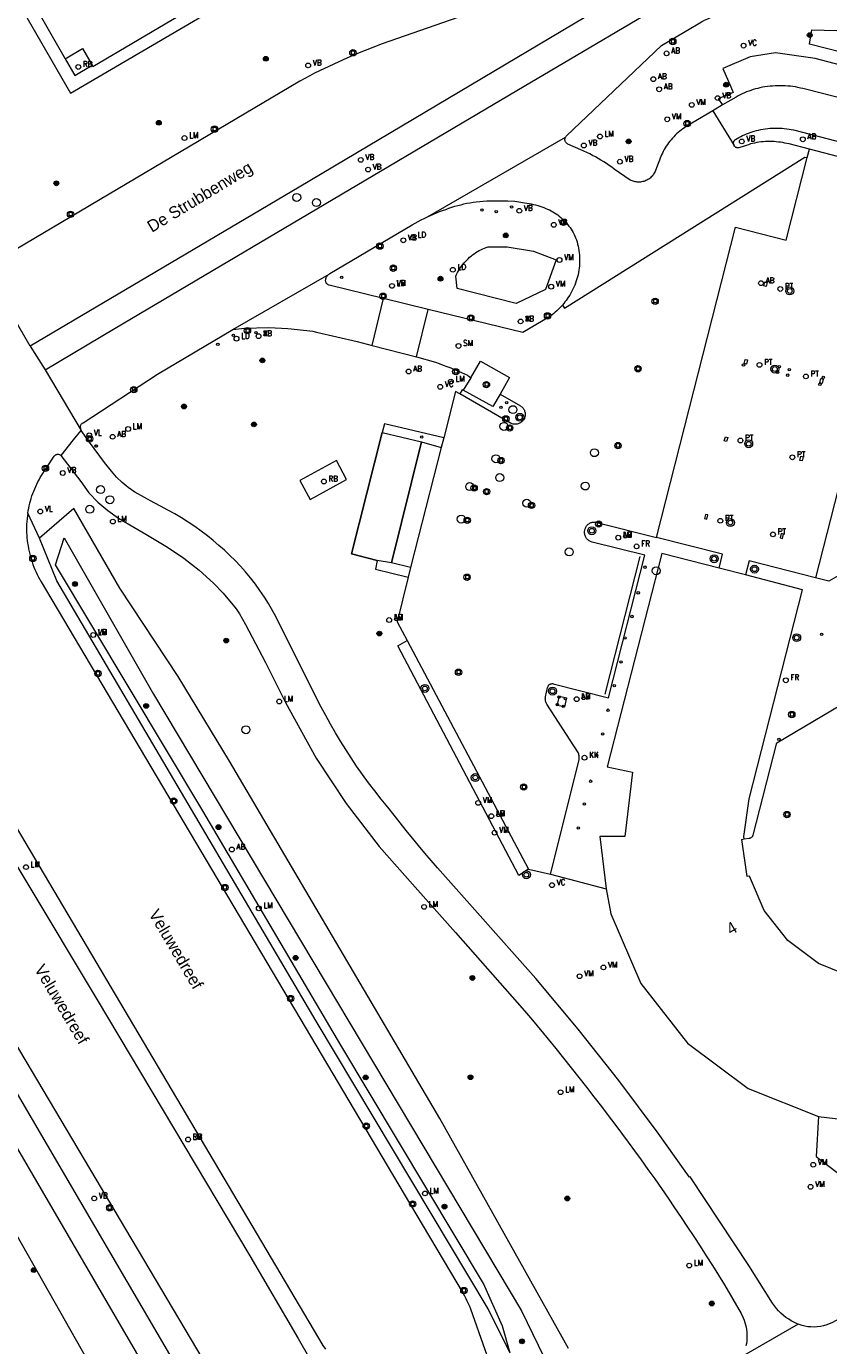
# Model space of a CAD drawing. Header units: metres. Extents: x 138165 to 154469, y 480134 to 494189.
# Tile 172 of 256: x 145976 to 146059, y 485610 to 485748. Entities that reach past the tile are written whole.
import ezdxf

# ---------------------------------------------------------------- set-up
doc = ezdxf.new("R2010")
doc.units = ezdxf.units.M
doc.header["$LTSCALE"] = 0.001
doc.header["$MEASUREMENT"] = 0
for name, color, linetype, lineweight in [('Level 5', 7, 'Continuous', 0), ('TOP-L-terrein schutting raster hek leuning', 7, 'Continuous', 0), ('TOP-L-topo objecten punt', 7, 'Continuous', 0), ('TOP-L-topo objecten vlak', 7, 'Continuous', 0), ('TOP-L-verharding vangrail', 7, 'Continuous', 0), ('TOP-T-topo huisnummering naamgeving', 7, 'Continuous', 0)]:
    doc.layers.add(name, color=color, linetype=linetype, lineweight=lineweight)
doc.styles.add('Style-INTL_ISO', font='INTL_ISO.shx')
doc.styles.add('Style-STANDARD', font='STANDARD.shx')

# ---------------------------------------------------------------- blocks, each defined once
blk = doc.blocks.new('24')
at = {"layer": 'TOP-L-topo objecten punt', "color": 7, "linetype": 'Continuous', "lineweight": 0}
for radius in [0.025, 0.0182, 0.0115, 0.005]:
    blk.add_circle((0, 0), radius, dxfattribs=at)
blk = doc.blocks.new('306')
at = {"layer": 'TOP-L-topo objecten punt', "color": 7, "linetype": 'Continuous', "lineweight": 0}
blk.add_circle((0, 0), 0.025, dxfattribs=at)
at = {"layer": 'TOP-L-topo objecten punt', "color": 7, "linetype": 'Continuous', "lineweight": 0, "style": 'Style-STANDARD'}
blk.add_text('FR', height=0.06, dxfattribs=at).set_placement((0.0483, 0))
blk = doc.blocks.new('131')
at = {"layer": 'TOP-L-topo objecten punt', "color": 7, "linetype": 'Continuous', "lineweight": 0}
blk.add_circle((0, 0), 0.025, dxfattribs=at)
at = {"layer": 'TOP-L-topo objecten punt', "color": 7, "linetype": 'Continuous', "lineweight": 0, "style": 'Style-STANDARD'}
blk.add_text('SM', height=0.06, dxfattribs=at).set_placement((0.0483, 0))
blk = doc.blocks.new('22')
at = {"layer": 'TOP-L-topo objecten punt', "color": 7, "linetype": 'Continuous', "lineweight": 0}
blk.add_circle((0, 0), 0.025, dxfattribs=at)
at = {"layer": 'TOP-L-topo objecten punt', "color": 7, "linetype": 'Continuous', "lineweight": 0, "style": 'Style-STANDARD'}
blk.add_text('VC', height=0.06, dxfattribs=at).set_placement((0.0483, 0))
blk = doc.blocks.new('39')
at = {"layer": 'TOP-L-topo objecten punt', "color": 7, "linetype": 'Continuous', "lineweight": 0}
for p, q in [((0.0175, 0.0175), (-0.0175, 0.0175)), ((-0.0175, 0.0175), (-0.0175, -0.0175)), ((0.0175, 0.0175), (0.0175, -0.0175)), ((0.0175, -0.0175), (-0.0175, -0.0175))]:
    blk.add_line(p, q, dxfattribs=at)
blk.add_circle((0, 0), 0.0332, dxfattribs=at)
blk = doc.blocks.new('*U13')
at = {"layer": 'Level 5', "color": 7, "linetype": 'Continuous', "lineweight": 0}
blk.add_circle((0, 0), 0.0415, dxfattribs=at)
blk = doc.blocks.new('150')
at = {"layer": 'Level 5', "color": 7, "linetype": 'Continuous', "lineweight": 0}
blk.add_blockref('*U13', (0, 0), dxfattribs=at)
blk = doc.blocks.new('121')
at = {"layer": 'TOP-L-topo objecten punt', "color": 7, "linetype": 'Continuous', "lineweight": 0}
blk.add_circle((0, 0), 0.025, dxfattribs=at)
at = {"layer": 'TOP-L-topo objecten punt', "color": 7, "linetype": 'Continuous', "lineweight": 0, "style": 'Style-STANDARD'}
blk.add_text('LD', height=0.06, dxfattribs=at).set_placement((0.0483, 0))
blk = doc.blocks.new('10')
at = {"layer": 'TOP-L-topo objecten punt', "linetype": 'Continuous', "lineweight": 0}
blk.add_circle((0, 0), 0.0125, dxfattribs=at)
blk = doc.blocks.new('28')
at = {"layer": 'TOP-L-topo objecten punt', "color": 7, "linetype": 'Continuous', "lineweight": 0}
blk.add_circle((0, 0), 0.025, dxfattribs=at)
at = {"layer": 'TOP-L-topo objecten punt', "color": 7, "linetype": 'Continuous', "lineweight": 0, "style": 'Style-STANDARD'}
blk.add_text('VM', height=0.06, dxfattribs=at).set_placement((0.0483, 0))
blk = doc.blocks.new('16')
at = {"layer": 'TOP-L-topo objecten punt', "color": 7, "linetype": 'Continuous', "lineweight": 0}
blk.add_circle((0, 0), 0.025, dxfattribs=at)
at = {"layer": 'TOP-L-topo objecten punt', "color": 7, "linetype": 'Continuous', "lineweight": 0, "style": 'Style-STANDARD'}
blk.add_text('LM', height=0.06, dxfattribs=at).set_placement((0.0483, 0))
blk = doc.blocks.new('15')
at = {"layer": 'TOP-L-topo objecten punt', "color": 7, "linetype": 'Continuous', "lineweight": 0}
blk.add_circle((0, 0), 0.025, dxfattribs=at)
at = {"layer": 'TOP-L-topo objecten punt', "color": 7, "linetype": 'Continuous', "lineweight": 0, "style": 'Style-STANDARD'}
blk.add_text('VL', height=0.06, dxfattribs=at).set_placement((0.0483, 0))
blk = doc.blocks.new('119')
at = {"layer": 'TOP-L-topo objecten punt', "color": 7, "linetype": 'Continuous', "lineweight": 0}
blk.add_circle((0, 0), 0.025, dxfattribs=at)
at = {"layer": 'TOP-L-topo objecten punt', "color": 7, "linetype": 'Continuous', "lineweight": 0, "style": 'Style-STANDARD'}
blk.add_text('KK', height=0.06, dxfattribs=at).set_placement((0.0483, 0))
blk = doc.blocks.new('123')
at = {"layer": 'TOP-L-topo objecten punt', "color": 7, "linetype": 'Continuous', "lineweight": 0}
blk.add_circle((0, 0), 0.025, dxfattribs=at)
at = {"layer": 'TOP-L-topo objecten punt', "color": 7, "linetype": 'Continuous', "lineweight": 0, "style": 'Style-STANDARD'}
blk.add_text('PT', height=0.06, dxfattribs=at).set_placement((0.0483, 0))
blk = doc.blocks.new('14')
at = {"layer": 'TOP-L-topo objecten punt', "color": 7, "linetype": 'Continuous', "lineweight": 0}
blk.add_circle((0, 0), 0.025, dxfattribs=at)
at = {"layer": 'TOP-L-topo objecten punt', "color": 7, "linetype": 'Continuous', "lineweight": 0, "style": 'Style-STANDARD'}
blk.add_text('VB', height=0.06, dxfattribs=at).set_placement((0.0483, 0))
blk = doc.blocks.new('11')
at = {"layer": 'TOP-L-topo objecten punt', "color": 7, "linetype": 'Continuous', "lineweight": 0}
blk.add_circle((0, 0), 0.025, dxfattribs=at)
at = {"layer": 'TOP-L-topo objecten punt', "color": 7, "linetype": 'Continuous', "lineweight": 0, "style": 'Style-STANDARD'}
blk.add_text('AB', height=0.06, dxfattribs=at).set_placement((0.0483, 0))
blk = doc.blocks.new('127')
at = {"layer": 'TOP-L-topo objecten punt', "color": 7, "linetype": 'Continuous', "lineweight": 0}
blk.add_circle((0, 0), 0.025, dxfattribs=at)
at = {"layer": 'TOP-L-topo objecten punt', "color": 7, "linetype": 'Continuous', "lineweight": 0, "style": 'Style-STANDARD'}
blk.add_text('RB', height=0.06, dxfattribs=at).set_placement((0.0483, 0))
blk = doc.blocks.new('27')
at = {"layer": 'TOP-L-topo objecten punt', "color": 7, "linetype": 'Continuous', "lineweight": 0}
for radius in [0.0415, 0.025]:
    blk.add_circle((0, 0), radius, dxfattribs=at)

msp = doc.modelspace()

# ---------------------------------------------------------------- linework, layer by layer
at = {"layer": 'TOP-L-terrein schutting raster hek leuning', "flags": 128}
msp.add_lwpolyline([(146013.82, 485692.1), (146012.32, 485692.36), (146009.64, 485693.04), (146012.84, 485705.73), (146016.92, 485704.75), (146013.82, 485692.1)], dxfattribs=at)
at = {"layer": 'TOP-L-topo objecten vlak', "flags": 128}
for points in [[(145957.8, 485782.99), (145979.74, 485744.73)], [(145956.57, 485782.21), (145980.3, 485741.12), (146032.9, 485771.98)], [(145982.55, 485744.06), (145982.65, 485743.92), (146015.56, 485763.36)], [(146052.47, 485758.88), (146052.42, 485758.96), (146052.37, 485759.02), (146052.31, 485759.09), (146052.25, 485759.15), (146052.18, 485759.2), (146052.11, 485759.24), (146052.03, 485759.29), (146051.95, 485759.32), (146051.87, 485759.35), (146051.78, 485759.37), (146051.7, 485759.38), (146051.61, 485759.39), (146051.52, 485759.38), (146051.44, 485759.37), (146051.35, 485759.36), (146051.27, 485759.34), (146051.19, 485759.3), (146051.11, 485759.27), (146035.19, 485749.78), (146004.16, 485731.34), (145986.03, 485720.62), (145976.11, 485714.74)], [(146030.32, 485752.42), (146012.83, 485746.29), (146010.08, 485745.2), (146008.75, 485744.6), (146006.29, 485743.48), (146005.78, 485743.21), (146005.27, 485742.94), (146004.76, 485742.67), (146004.25, 485742.39), (145971.74, 485723.15), (145971.68, 485723.13), (145971.63, 485723.11), (145971.57, 485723.11), (145971.52, 485723.1), (145971.46, 485723.11), (145971.4, 485723.12), (145971.35, 485723.14), (145971.3, 485723.16), (145971.25, 485723.19), (145971.21, 485723.22), (145971.17, 485723.26), (145971.13, 485723.31), (145971.1, 485723.35)], [(145977.66, 485712.24), (145984.98, 485716.61), (146021.17, 485738.03), (146027.64, 485741.87), (146044.87, 485752.05)], [(146031.96, 485736.53), (146031.99, 485736.58), (146032.03, 485736.63), (146032.07, 485736.67), (146042, 485746.1), (146045.8, 485748.38), (146046.14, 485748.57), (146046.48, 485748.74), (146046.83, 485748.91), (146047.17, 485749.08), (146047.52, 485749.24), (146047.88, 485749.4), (146048.23, 485749.54), (146048.59, 485749.69)], [(146070.65, 485742.89), (146057.44, 485746.25), (146057.66, 485747.75), (146068.09, 485747.48)], [(145979.74, 485744.73), (145981.55, 485745.8), (145982.55, 485744.06)], [(145979.74, 485744.73), (145980.74, 485742.98), (145982.55, 485744.06)], [(146093.56, 485729.11), (146091.87, 485731.75), (146090.62, 485732.04), (146088.63, 485732.94), (146077.13, 485739.42), (146074.78, 485740.35), (146058.03, 485744.77), (146053.88, 485745.34), (146051.24, 485744.94), (146048.38, 485743.71), (146049.23, 485741.81), (146049.45, 485741.2), (146047.91, 485740.56), (146048.35, 485739.92)], [(146072.48, 485737.57), (146057, 485741.55), (146056.74, 485741.61), (146056.48, 485741.67), (146056.22, 485741.73), (146055.96, 485741.78), (146055.7, 485741.82), (146055.43, 485741.85), (146055.17, 485741.88), (146054.9, 485741.89), (146054.64, 485741.91), (146054.37, 485741.91), (146054.11, 485741.91), (146053.84, 485741.9), (146053.57, 485741.88), (146053.31, 485741.86), (146053.04, 485741.83), (146052.78, 485741.79), (146052.52, 485741.75), (146052.26, 485741.7), (146052.02, 485741.64), (146051.78, 485741.58), (146051.55, 485741.51), (146051.32, 485741.43), (146051.09, 485741.35), (146050.86, 485741.26), (146050.63, 485741.16), (146050.41, 485741.06), (146050.19, 485740.96), (146049.97, 485740.84), (146049.76, 485740.73), (146048.35, 485739.92)], [(146047.33, 485739.3), (146044.57, 485737.64), (146044.39, 485737.53), (146044.22, 485737.41), (146044.05, 485737.29), (146043.88, 485737.16), (146043.72, 485737.03), (146043.56, 485736.89), (146043.41, 485736.74), (146043.26, 485736.59), (146043.12, 485736.44), (146042.98, 485736.28), (146042.85, 485736.12), (146042.72, 485735.95), (146042.6, 485735.78), (146042.48, 485735.61), (146042.37, 485735.43), (146042.27, 485735.25), (146042.17, 485735.06), (146042.08, 485734.88), (146041.99, 485734.7), (146041.91, 485734.52), (146041.83, 485734.34), (146041.76, 485734.15), (146041.69, 485733.97), (146041.63, 485733.78), (146041.36, 485733.05), (146041.31, 485732.95), (146041.26, 485732.84), (146041.2, 485732.75), (146041.14, 485732.65), (146041.07, 485732.56), (146041, 485732.47), (146040.92, 485732.39), (146040.84, 485732.31), (146040.75, 485732.24), (146040.65, 485732.17), (146040.56, 485732.11), (146040.46, 485732.05), (146040.35, 485732.01), (146040.25, 485731.96), (146040.14, 485731.93), (146040.03, 485731.9), (146039.91, 485731.88), (146039.8, 485731.86), (146039.69, 485731.85), (146039.58, 485731.85), (146039.47, 485731.86), (146039.36, 485731.87), (146039.25, 485731.89), (146039.14, 485731.91), (146039.03, 485731.94), (146038.93, 485731.98), (146038.83, 485732.02), (146038.73, 485732.07), (146037.06, 485733.21), (146036.79, 485733.41), (146036.51, 485733.6), (146036.23, 485733.79), (146035.95, 485733.97), (146035.66, 485734.14), (146035.37, 485734.31), (146035.08, 485734.48), (146034.79, 485734.64), (146034.49, 485734.79), (146034.19, 485734.93), (146033.88, 485735.08), (146033.58, 485735.21), (146032.21, 485735.82), (146032.16, 485735.85), (146032.11, 485735.88), (146032.06, 485735.92), (146032.02, 485735.97), (146031.99, 485736.02), (146031.96, 485736.07), (146031.94, 485736.12), (146031.92, 485736.18), (146031.91, 485736.24), (146031.91, 485736.3), (146031.91, 485736.36), (146031.92, 485736.42), (146031.94, 485736.48), (146031.96, 485736.53)], [(146048.35, 485739.92), (146047.33, 485739.3)], [(146047.33, 485739.3), (146049.55, 485735.66)], [(146049.55, 485735.66), (146049.53, 485735.71), (146049.51, 485735.77), (146049.5, 485735.82), (146049.49, 485735.88), (146049.5, 485735.94), (146049.51, 485736), (146049.52, 485736.06), (146049.54, 485736.11), (146049.57, 485736.16), (146049.61, 485736.21), (146049.65, 485736.25), (146049.69, 485736.29), (146049.87, 485736.39), (146050.06, 485736.5), (146050.25, 485736.6), (146050.45, 485736.7), (146050.64, 485736.79), (146050.85, 485736.88), (146051.05, 485736.96), (146051.25, 485737.04), (146051.46, 485737.11), (146051.67, 485737.17), (146051.88, 485737.23), (146052.12, 485737.29), (146052.36, 485737.34), (146052.6, 485737.38), (146052.85, 485737.42), (146053.09, 485737.45), (146053.33, 485737.47), (146053.58, 485737.48), (146053.82, 485737.49), (146054.07, 485737.49), (146054.31, 485737.49), (146054.56, 485737.47), (146054.8, 485737.45), (146055.05, 485737.43), (146055.29, 485737.39), (146055.53, 485737.35), (146055.77, 485737.31), (146071.69, 485733.16)], [(146017.55, 485728.22), (146031.96, 485736.53)], [(146057.42, 485735.29), (146055.29, 485735.84), (146055.07, 485735.89), (146054.85, 485735.93), (146054.63, 485735.97), (146054.4, 485736.01), (146054.18, 485736.03), (146053.96, 485736.06), (146053.73, 485736.08), (146053.5, 485736.09), (146053.28, 485736.09), (146053.05, 485736.09), (146052.83, 485736.08), (146052.6, 485736.07), (146052.37, 485736.04), (146052.15, 485736.01), (146051.92, 485735.98), (146051.7, 485735.93), (146051.48, 485735.88), (146051.26, 485735.83), (146051.05, 485735.76), (146050.83, 485735.69), (146050.62, 485735.61), (146050.07, 485735.44), (146050.02, 485735.43), (146049.96, 485735.42), (146049.91, 485735.42), (146049.85, 485735.43), (146049.8, 485735.45), (146049.75, 485735.47), (146049.7, 485735.49), (146049.66, 485735.53), (146049.62, 485735.57), (146049.58, 485735.61), (146049.55, 485735.66)], [(146057.18, 485734.42), (146057.42, 485735.29)], [(146068.75, 485732.34), (146057.42, 485735.29)], [(146031.64, 485719.01), (146031.87, 485718.68), (146056.95, 485734.44), (146057.18, 485734.42)], [(146041.46, 485694.76), (146049.7, 485727.15), (146054.99, 485725.78), (146057.18, 485734.42)], [(146068.75, 485732.34), (146058.06, 485690.53)], [(146017.55, 485728.22), (146017.88, 485728.37), (146018.19, 485728.51), (146018.51, 485728.64), (146018.82, 485728.77), (146019.14, 485728.89), (146019.46, 485729.01), (146019.78, 485729.12), (146020.11, 485729.23), (146020.43, 485729.33), (146020.74, 485729.41), (146021.06, 485729.49), (146021.37, 485729.57), (146021.68, 485729.64), (146022, 485729.7), (146022.32, 485729.75), (146022.64, 485729.8), (146023.01, 485729.84), (146023.38, 485729.87), (146023.75, 485729.89), (146024.12, 485729.9), (146024.49, 485729.9), (146024.86, 485729.91), (146025.22, 485729.9), (146025.59, 485729.9), (146025.95, 485729.89), (146026.67, 485729.85), (146027.11, 485729.78), (146027.29, 485729.76), (146027.46, 485729.73), (146027.7, 485729.7), (146027.93, 485729.67), (146028.16, 485729.63), (146028.38, 485729.58), (146028.61, 485729.53), (146028.84, 485729.47), (146029.06, 485729.41), (146029.28, 485729.34), (146029.5, 485729.27), (146029.72, 485729.19), (146029.91, 485729.11), (146030.1, 485729.03), (146030.29, 485728.95), (146030.47, 485728.85), (146030.65, 485728.76), (146030.82, 485728.65), (146030.99, 485728.54), (146031.16, 485728.42), (146031.32, 485728.29), (146031.48, 485728.16), (146031.63, 485728.03), (146031.78, 485727.89), (146031.92, 485727.74), (146032.06, 485727.59), (146032.19, 485727.43), (146032.32, 485727.27), (146032.44, 485727.1), (146032.55, 485726.93), (146032.66, 485726.76), (146032.76, 485726.58), (146032.86, 485726.4), (146032.94, 485726.21), (146033.02, 485726.03), (146033.1, 485725.84), (146033.17, 485725.61), (146033.23, 485725.39), (146033.28, 485725.17), (146033.32, 485724.94), (146033.36, 485724.71), (146033.39, 485724.48), (146033.41, 485724.26), (146033.43, 485724.03), (146033.43, 485723.79), (146033.43, 485723.56), (146033.42, 485723.33), (146033.41, 485723.1), (146033.39, 485722.87), (146033.35, 485722.65), (146033.32, 485722.42), (146033.27, 485722.19), (146033.21, 485721.97), (146033.15, 485721.74), (146033.09, 485721.53), (146033.01, 485721.31), (146032.93, 485721.09), (146032.84, 485720.88), (146032.74, 485720.67), (146032.64, 485720.46), (146032.53, 485720.26), (146032.41, 485720.06), (146032.29, 485719.87), (146032.15, 485719.68), (146032.03, 485719.51), (146031.91, 485719.34), (146031.78, 485719.17), (146031.64, 485719.01)], [(146007.29, 485722.25), (146007.38, 485722.31), (146015.96, 485727.39), (146016.27, 485727.56), (146016.59, 485727.73), (146016.91, 485727.9), (146017.23, 485728.06), (146017.55, 485728.22)], [(146022.78, 485724.6), (146022.96, 485724.7), (146023.14, 485724.79), (146023.33, 485724.88), (146023.51, 485724.96), (146023.7, 485725.04), (146023.9, 485725.11), (146025.89, 485725.08), (146028.64, 485724.65), (146031, 485723.75), (146029.87, 485720.64), (146026.83, 485719.19), (146020.66, 485720.74), (146020.51, 485722.04), (146020.6, 485722.22), (146020.69, 485722.41), (146020.79, 485722.59), (146020.9, 485722.76), (146021.01, 485722.93), (146021.13, 485723.1), (146021.25, 485723.26), (146021.38, 485723.42), (146021.52, 485723.57), (146021.66, 485723.72), (146021.81, 485723.86), (146021.96, 485724), (146022.11, 485724.13), (146022.27, 485724.26), (146022.44, 485724.38), (146022.61, 485724.49), (146022.78, 485724.6)], [(145976.11, 485714.74), (145971.1, 485723.35)], [(145997.25, 485716.48), (146007.29, 485722.25)], [(146012.97, 485719.71), (146007.31, 485721.09), (146007.26, 485721.11), (146007.21, 485721.13), (146007.16, 485721.16), (146007.11, 485721.19), (146007.07, 485721.23), (146007.03, 485721.28), (146007, 485721.32), (146006.97, 485721.37), (146006.95, 485721.43), (146006.94, 485721.49), (146006.93, 485721.55), (146006.93, 485721.61), (146006.94, 485721.67), (146006.95, 485721.73), (146006.96, 485721.78), (146006.98, 485721.84), (146007, 485721.89), (146007.03, 485721.95), (146007.06, 485722), (146007.09, 485722.04), (146007.12, 485722.09), (146007.16, 485722.13), (146007.2, 485722.17), (146007.24, 485722.21), (146007.29, 485722.25)], [(146052.67, 485721.01), (146052.78, 485721.45), (146053.02, 485721.38), (146052.91, 485720.95), (146052.67, 485721.01)], [(146011.78, 485714.8), (146012.97, 485719.71)], [(146017.63, 485718.57), (146012.97, 485719.71)], [(146016.4, 485713.62), (146017.63, 485718.57)], [(146031.64, 485719.01), (146031.5, 485718.86), (146031.35, 485718.7), (146031.2, 485718.55), (146031.05, 485718.41), (146030.89, 485718.26), (146030.73, 485718.13), (146030.56, 485717.99), (146030.39, 485717.87), (146027.5, 485716.15), (146017.63, 485718.57)], [(145997.25, 485716.48), (145998.48, 485716.61), (146001.01, 485716.67), (146002.98, 485716.58), (146004.01, 485716.46), (146005.6, 485716.28), (146005.99, 485716.19), (146010.21, 485715.2), (146011.78, 485714.8)], [(145981.42, 485705.94), (145981.37, 485706.17), (145981.36, 485706.23), (145981.35, 485706.29), (145981.36, 485706.35), (145981.36, 485706.41), (145981.38, 485706.47), (145981.4, 485706.52), (145981.43, 485706.57), (145981.47, 485706.62), (145981.51, 485706.67), (145981.56, 485706.71), (145981.61, 485706.74), (145989.4, 485711.82), (145997.25, 485716.48)], [(145976.11, 485714.74), (145977.66, 485712.24)], [(146011.78, 485714.8), (146016.4, 485713.62)], [(146016.4, 485713.62), (146018.38, 485713.06), (146018.78, 485712.91), (146019.19, 485712.76), (146019.59, 485712.61), (146019.99, 485712.45), (146020.39, 485712.28), (146020.79, 485712.12), (146021.74, 485711.69), (146022.07, 485711.41)], [(146022.07, 485711.41), (146023.08, 485713.16), (146026.11, 485711.45), (146025.13, 485709.72)], [(146050.6, 485712.92), (146050.71, 485713.35), (146050.95, 485713.29), (146050.84, 485712.86), (146050.6, 485712.92)], [(145977.66, 485712.24), (145981.42, 485705.94)], [(146022.07, 485711.41), (146021.3, 485710.14)], [(146058.85, 485711.28), (146058.74, 485710.84), (146058.5, 485710.9), (146058.61, 485711.34), (146058.85, 485711.28)], [(146020.93, 485709.75), (146020.48, 485709.99), (146019.27, 485705.15)], [(146021.3, 485710.14), (146021.19, 485710.18), (146020.93, 485709.75)], [(146025.13, 485709.72), (146024.37, 485708.42), (146021.3, 485710.14)], [(146025.13, 485709.72), (146027.27, 485708.49), (146027.34, 485708.44), (146027.41, 485708.38), (146027.48, 485708.32), (146027.53, 485708.25), (146027.58, 485708.18), (146027.63, 485708.11), (146027.67, 485708.03), (146027.7, 485707.95), (146027.73, 485707.86), (146027.75, 485707.78), (146027.76, 485707.69), (146027.76, 485707.6), (146027.76, 485707.51), (146027.74, 485707.43), (146027.73, 485707.34), (146027.7, 485707.26), (146027.67, 485707.17), (146027.58, 485707.03), (146027.52, 485706.96), (146027.47, 485706.89), (146027.4, 485706.83), (146027.33, 485706.78), (146027.26, 485706.73), (146027.18, 485706.68), (146027.1, 485706.65), (146027.02, 485706.62), (146026.93, 485706.6), (146026.84, 485706.58), (146026.75, 485706.58), (146026.66, 485706.58), (146026.58, 485706.58), (146026.49, 485706.6), (146026.4, 485706.62), (146026.32, 485706.65), (146026.24, 485706.69), (146020.93, 485709.75)], [(145979.3, 485703.3), (145979.32, 485703.32), (145980.62, 485704.94), (145981.42, 485705.94)], [(146056.24, 485612.65), (146056.07, 485612.71), (146055.79, 485612.85), (146055.52, 485612.99), (146055.26, 485613.15), (146054.97, 485613.35), (146054.7, 485613.56), (146054.44, 485613.78), (146054.2, 485614.03), (146053.97, 485614.28), (146053.76, 485614.55), (146053.56, 485614.84), (146051.11, 485618.77), (146044.99, 485628.02), (146044.89, 485627.97), (146044.27, 485628.85), (146041.63, 485632.57), (146037.53, 485638.07), (146033.27, 485643.45), (146028.87, 485648.71), (146018.61, 485660.26), (146017.3, 485661.81), (146016.64, 485662.6), (146016, 485663.38), (146015.35, 485664.17), (146014.71, 485664.97), (146014.08, 485665.77), (146013.41, 485666.61), (146012.74, 485667.45), (146012.07, 485668.3), (146011.42, 485669.16), (146010.78, 485670.02), (146010.16, 485670.9), (146009.58, 485671.75), (146009.03, 485672.62), (146008.48, 485673.49), (146007.96, 485674.37), (146007.44, 485675.26), (146006.95, 485676.16), (146006.46, 485677.06), (146005.99, 485677.97), (146001.78, 485686.43), (146000.97, 485687.85), (146000.54, 485688.54), (146000.08, 485689.22), (145999.6, 485689.88), (145999.1, 485690.53), (145998.57, 485691.16), (145998.04, 485691.77), (145997.5, 485692.34), (145996.95, 485692.89), (145996.38, 485693.42), (145995.8, 485693.93), (145995.21, 485694.44), (145994.6, 485694.92), (145993.95, 485695.42), (145993.28, 485695.9), (145992.6, 485696.36), (145991.9, 485696.8), (145991.2, 485697.22), (145990.48, 485697.62), (145989.76, 485698), (145989.02, 485698.36), (145987.01, 485699.5), (145986.33, 485699.97), (145985.7, 485700.49), (145985.11, 485701.06), (145984.57, 485701.67), (145983.85, 485702.58), (145982.28, 485704.71), (145981.42, 485705.94)], [(146012.84, 485705.73), (146009.64, 485693.04), (146012.32, 485692.36)], [(146019.27, 485705.15), (146013.06, 485706.62), (146012.84, 485705.73)], [(146012.84, 485705.73), (146016.92, 485704.75)], [(146013.82, 485692.1), (146016.92, 485704.75)], [(146016.92, 485704.75), (146018.99, 485704.14)], [(146019.27, 485705.15), (146018.99, 485704.14)], [(146048.54, 485704.83), (146048.65, 485705.27), (146048.89, 485705.2), (146048.78, 485704.77), (146048.54, 485704.83)], [(145975.85, 485697.29), (145975.89, 485697.56), (145975.94, 485697.82), (145976, 485698.07), (145976.06, 485698.33), (145976.13, 485698.59), (145976.2, 485698.84), (145976.28, 485699.09), (145976.37, 485699.34), (145976.47, 485699.59), (145976.57, 485699.83), (145976.67, 485700.08), (145976.78, 485700.32), (145976.9, 485700.55), (145977.02, 485700.79), (145977.15, 485701.02), (145978.59, 485703.25), (145978.63, 485703.29), (145978.67, 485703.33), (145978.72, 485703.37), (145978.77, 485703.39), (145978.82, 485703.42), (145978.88, 485703.43), (145978.93, 485703.44), (145978.99, 485703.45), (145979.05, 485703.44), (145979.11, 485703.43), (145979.17, 485703.41), (145979.21, 485703.39), (145979.26, 485703.35), (145979.3, 485703.3)], [(145979.3, 485703.3), (145981.37, 485700.61), (145982.22, 485699.42), (145983.17, 485698.45), (145984.21, 485697.56), (145985.32, 485696.77), (145986.49, 485696.07), (145988.18, 485695.09), (145990.43, 485693.74), (145992.12, 485692.61), (145993.72, 485691.36), (145995.23, 485689.99), (145996.24, 485688.95), (145997.59, 485687.3), (145997.93, 485686.78), (145998.26, 485686.24), (145998.56, 485685.69), (146000.67, 485681.71), (146002.73, 485677.53), (146005.93, 485671.71), (146009.07, 485667), (146012.52, 485662.51), (146016.27, 485658.27), (146020.49, 485653.51), (146027.69, 485645.34), (146028.51, 485644.36), (146030.14, 485642.39), (146030.95, 485641.4), (146031.76, 485640.4), (146032.56, 485639.4), (146033.35, 485638.39), (146034.14, 485637.38), (146034.93, 485636.37), (146035.71, 485635.35), (146036.41, 485634.43), (146037.11, 485633.51), (146037.81, 485632.58), (146038.49, 485631.65), (146039.18, 485630.72), (146039.86, 485629.78), (146040.57, 485628.79), (146041.27, 485627.8), (146041.97, 485626.81), (146042.67, 485625.81), (146043.35, 485624.8), (146044.04, 485623.79), (146044.71, 485622.78), (146045.37, 485621.78), (146046.02, 485620.79), (146046.66, 485619.78), (146047.3, 485618.78), (146047.93, 485617.77), (146048.56, 485616.76), (146050.3, 485613.75), (146050.52, 485613.3), (146050.61, 485613.07), (146050.69, 485612.83), (146050.76, 485612.58), (146050.81, 485612.34), (146050.85, 485612.09), (146050.88, 485611.84), (146050.89, 485611.6), (146050.9, 485611.35), (146050.9, 485611.1), (146050.88, 485610.86), (146050.85, 485610.61), (146050.8, 485610.38)], [(146018.99, 485704.14), (146015.8, 485691.61)], [(146056.78, 485703.19), (146056.67, 485702.75), (146056.43, 485702.81), (146056.54, 485703.25), (146056.78, 485703.19)], [(146009.12, 485700.81), (146008.05, 485702.79), (146004.23, 485700.72), (146005.3, 485698.73), (146009.12, 485700.81)], [(146032.27, 485610.1), (146018.84, 485634.1), (145996.9, 485671.41), (145991.54, 485680.23), (145985.45, 485689.48), (145980.64, 485697.79), (145977.08, 485694.68)], [(145975.85, 485697.29), (145975.81, 485697.01), (145975.77, 485696.72), (145975.75, 485696.44), (145975.73, 485696.15), (145975.72, 485695.87), (145975.72, 485695.58), (145975.73, 485695.29), (145975.74, 485695.01), (145975.76, 485694.72), (145975.79, 485694.43), (145975.83, 485694.15), (145975.87, 485693.87), (145975.92, 485693.59), (145975.98, 485693.31), (145976.05, 485693.03), (145976.12, 485692.75), (145976.2, 485692.47), (145976.29, 485692.2), (145976.39, 485691.93), (145976.49, 485691.66), (145976.6, 485691.4), (145976.72, 485691.14), (145976.84, 485690.88), (145976.97, 485690.62), (145977.11, 485690.37), (145977.26, 485690.12), (146015.7, 485625.26), (146021.28, 485615.86), (146021.42, 485615.6), (146021.55, 485615.33), (146021.68, 485615.07), (146021.81, 485614.79), (146021.93, 485614.52), (146022.04, 485614.24), (146026.53, 485601.51)], [(145977.08, 485694.68), (145975.85, 485697.29)], [(146030.39, 485659.62), (146033.39, 485671.55), (146033.4, 485671.64), (146033.4, 485671.72), (146033.4, 485671.81), (146033.39, 485671.9), (146033.38, 485671.98), (146033.36, 485672.07), (146033.34, 485672.15), (146033.31, 485672.23), (146033.27, 485672.32), (146030.02, 485677.35), (146029.98, 485677.43), (146029.94, 485677.51), (146029.91, 485677.6), (146029.89, 485677.68), (146029.87, 485677.77), (146029.86, 485677.86), (146029.85, 485677.95), (146029.86, 485678.03), (146029.86, 485678.12), (146030.1, 485679.09), (146030.11, 485679.15), (146030.14, 485679.21), (146030.17, 485679.26), (146030.2, 485679.31), (146030.24, 485679.36), (146030.29, 485679.4), (146030.34, 485679.43), (146030.39, 485679.46), (146030.45, 485679.48), (146030.51, 485679.49), (146030.57, 485679.5), (146030.63, 485679.5), (146030.69, 485679.49), (146036.44, 485678.01), (146040.26, 485692.9), (146034.74, 485694.28), (146034.66, 485694.3), (146034.58, 485694.33), (146034.5, 485694.37), (146034.43, 485694.42), (146034.36, 485694.47), (146034.29, 485694.52), (146034.23, 485694.58), (146034.17, 485694.65), (146034.12, 485694.72), (146034.08, 485694.79), (146034.04, 485694.87), (146034.01, 485694.95), (146033.98, 485695.04), (146033.97, 485695.12), (146033.96, 485695.21), (146033.95, 485695.29), (146033.96, 485695.38), (146034.02, 485695.67), (146034.05, 485695.74), (146034.08, 485695.82), (146034.12, 485695.89), (146034.16, 485695.96), (146034.21, 485696.03), (146034.27, 485696.09), (146034.33, 485696.14), (146034.39, 485696.19), (146034.46, 485696.23), (146034.53, 485696.27), (146034.61, 485696.31), (146034.68, 485696.33), (146034.76, 485696.35), (146034.84, 485696.37), (146034.92, 485696.37), (146035.01, 485696.37), (146035.09, 485696.37), (146035.17, 485696.35), (146035.25, 485696.33), (146041.46, 485694.76)], [(146046.82, 485697.11), (146046.58, 485697.17), (146046.47, 485696.74), (146046.71, 485696.68), (146046.82, 485697.11)], [(146026.18, 485609.6), (146023.9, 485614.23), (146005.94, 485644.28), (145978.87, 485690.23), (145977.08, 485694.68)], [(146026.18, 485609.6), (146025.4, 485612.44), (146023.39, 485616.89), (146008.52, 485641.75), (145994.12, 485666.22), (145978.74, 485691.9), (145979.65, 485694.71), (145988.98, 485678.41), (146027.37, 485614.03), (146030.86, 485606.86), (146031.5, 485603), (146029.72, 485602.9), (146029.28, 485603.34)], [(146047.99, 485691.57), (146048.36, 485693), (146041.46, 485694.76)], [(146054.61, 485694.66), (146054.72, 485695.09), (146054.47, 485695.16), (146054.36, 485694.72), (146054.61, 485694.66)], [(146050.61, 485663.29), (146051.14, 485663.36), (146051.19, 485663.37), (146051.25, 485663.39), (146051.3, 485663.41), (146051.35, 485663.43), (146051.39, 485663.47), (146051.44, 485663.5), (146051.47, 485663.55), (146051.51, 485663.59), (146051.53, 485663.64), (146051.55, 485663.69), (146054.02, 485673.31), (146089.3, 485694.25)], [(146012.32, 485692.36), (146012.14, 485691.46), (146015.56, 485690.62)], [(146013.82, 485692.1), (146012.32, 485692.36)], [(146015.8, 485691.61), (146013.82, 485692.1)], [(146047.99, 485691.57), (146042.02, 485693.09), (146036.32, 485670.82), (146038.97, 485670.25), (146038.16, 485663.56), (146035.55, 485663.53), (146036.2, 485658.08)], [(146058.06, 485690.53), (146051.12, 485692.31), (146050.76, 485690.85)], [(146015.56, 485690.62), (146014.4, 485685.95), (146015.44, 485683.99)], [(146015.8, 485691.61), (146015.56, 485690.62)], [(146050.76, 485690.85), (146047.99, 485691.57)], [(146050.61, 485663.29), (146050.58, 485663.55), (146051.12, 485667.48), (146056.71, 485689.31), (146050.76, 485690.85)], [(146082.33, 485691.52), (146071.32, 485684.97), (146063.59, 485686.99), (146061.16, 485691.16), (146059.46, 485690.2), (146058.06, 485690.53)], [(145960.11, 485685.14), (145961.2, 485683.28), (145968.18, 485671.35), (145983.08, 485646.5), (145999.01, 485619.76), (146004.07, 485611.14), (146007.57, 485605.04), (146008.8, 485602.83), (146014.55, 485593.1)], [(146006.94, 485610.04), (146006.69, 485610.43), (145962.3, 485685.41)], [(146028.12, 485660.13), (146027.08, 485659.48), (146014.45, 485683.44), (146015.44, 485683.99)], [(146015.44, 485683.99), (146028.12, 485660.13)], [(146031.85, 485677.08), (146031.08, 485677.22), (146031.33, 485678.18), (146032.06, 485678.02), (146031.85, 485677.08)], [(145939.3, 485676.94), (145939.49, 485675.16), (145946.17, 485670.74), (145954.23, 485658), (145985.99, 485602), (145999.1, 485579.57), (146005.86, 485583.56)], [(146065.78, 485648.36), (146062.06, 485648.81), (146058.37, 485650.29), (146055.16, 485652.69), (146052.69, 485655.83), (146051.15, 485659.42), (146050.92, 485659.36), (146050.36, 485663.25), (146050.61, 485663.29)], [(145964.44, 485658.93), (146006.39, 485588.25), (146007.7, 485586.05)], [(146028.12, 485660.13), (146030.39, 485659.62)], [(146030.39, 485659.62), (146036.2, 485658.08)], [(146036.2, 485658.08), (146036.71, 485655.46), (146039.82, 485648.2), (146044.7, 485641.98), (146051.03, 485637.25), (146058.36, 485634.31)], [(145967.96, 485648.25), (146002.57, 485589.05), (146004.49, 485584.81), (146000.68, 485582.88), (146000.09, 485587.51), (145965.44, 485646.96)], [(146058.36, 485634.31), (146058.11, 485630.15), (146066.91, 485623.42), (146077.16, 485629.51)], [(146058.36, 485634.31), (146066.21, 485633.37), (146073.86, 485634.47), (146074.22, 485634.59)], [(146076.53, 485622.14), (146069.3, 485618.07), (146059.83, 485612.83), (146059.22, 485612.57), (146058.9, 485612.48), (146058.57, 485612.41), (146058.24, 485612.36), (146057.91, 485612.34), (146057.58, 485612.35), (146057.26, 485612.37), (146056.95, 485612.42), (146056.65, 485612.5), (146056.36, 485612.6), (146056.24, 485612.65)], [(146056.24, 485612.65), (146049.67, 485608.85)]]:
    msp.add_lwpolyline(points, dxfattribs=at)
at = {"layer": 'TOP-L-verharding vangrail', "flags": 128}
msp.add_lwpolyline([(146039.73, 485692.78), (146036.07, 485678.42)], dxfattribs=at)

# ---------------------------------------------------------------- block references
at = {"layer": 'TOP-L-topo objecten punt', "xscale": 10, "yscale": 10, "zscale": 10}
for name, p in [('24', (146057.45, 485747.2)), ('39', (146009.78, 485745.35)), ('11', (146042.51, 485745.29)), ('39', (146043.16, 485746.53)), ('22', (146050.55, 485746.1)), ('127', (145981.12, 485743.87)), ('24', (146000.69, 485744.73)), ('14', (146005.11, 485744.03)), ('11', (146041.13, 485742.6)), ('11', (146041.74, 485741.54)), ('24', (146048.73, 485742.02)), ('28', (146045.14, 485739.91)), ('14', (146047.85, 485740.62)), ('28', (146042.58, 485738.41)), ('24', (145989.52, 485738.05)), ('39', (145995.33, 485737.38)), ('39', (146044.66, 485737.96)), ('16', (145992.2, 485736.45)), ('14', (146033.88, 485735.67)), ('16', (146035.56, 485736.61)), ('24', (146038.55, 485736.1)), ('14', (146050.36, 485736.1)), ('11', (146056.73, 485736.32)), ('14', (146010.6, 485734.17)), ('14', (146037.64, 485733.98)), ('14', (146011.36, 485733.16)), ('24', (145978.83, 485731.73)), ('150', (146003.92, 485730.25)), ('150', (146005.97, 485729.71)), ('10', (146023.24, 485728.94)), ('10', (146026.33, 485729.24)), ('14', (146027.14, 485728.86)), ('39', (145980.31, 485728.49)), ('10', (146024.73, 485728.76)), ('14', (146030.74, 485727.39)), ('39', (146031.73, 485727.65)), ('14', (146015.04, 485725.78)), ('121', (146016.04, 485726.07)), ('24', (146025.73, 485726.29)), ('39', (146012.59, 485725.17)), ('28', (146031.34, 485723.72)), ('39', (146013.99, 485722.87)), ('121', (146020.21, 485722.7)), ('10', (146008.61, 485721.91)), ('16', (146013.86, 485721.02)), ('14', (146013.86, 485721.02)), ('24', (146018.92, 485721.77)), ('28', (146030.47, 485720.94)), ('11', (146052.37, 485721.3)), ('123', (146054.38, 485720.7)), ('27', (146055.37, 485720.49)), ('39', (146012.92, 485719.94)), ('39', (146041.32, 485719.41)), ('39', (146030.09, 485717.89)), ('39', (145998.77, 485716.34)), ('39', (146022.08, 485717.67)), ('14', (146027.28, 485717.31)), ('11', (146027.28, 485717.31)), ('10', (145997.3, 485715.86)), ('121', (145997.63, 485715.51)), ('10', (145999.66, 485716.14)), ('14', (145999.93, 485715.77)), ('11', (145999.93, 485715.77)), ('131', (146020.8, 485714.75)), ('10', (145995.68, 485714.92)), ('24', (146000.33, 485713.24)), ('11', (146015.59, 485712.08)), ('39', (146039.53, 485712.37)), ('10', (146050.54, 485712.77)), ('123', (146052.21, 485712.77)), ('27', (146053.81, 485712.34)), ('10', (146054.28, 485712.59)), ('16', (146020, 485711.03)), ('39', (146020.52, 485712.07)), ('10', (146054.09, 485711.99)), ('10', (146055.16, 485711.7)), ('10', (146055.32, 485712.27)), ('123', (146057.05, 485711.57)), ('10', (146058.86, 485711.47)), ('39', (145986.91, 485710.19)), ('22', (146018.89, 485710.48)), ('39', (146023.71, 485710.71)), ('10', (146058.51, 485710.75)), ('24', (145992.15, 485708.43)), ('10', (146025.22, 485708.33)), ('10', (146025.83, 485708.82)), ('150', (146026.48, 485708.1)), ('39', (146025.74, 485707.14)), ('27', (146027.2, 485707.3)), ('15', (145982.26, 485705.42)), ('11', (145984.7, 485705.27)), ('16', (145986.32, 485706.08)), ('24', (145999.45, 485706.56)), ('150', (146025.54, 485706.35)), ('39', (146026.14, 485706.19)), ('39', (145982.29, 485705.05)), ('10', (145982.96, 485704.31)), ('10', (145982.99, 485704.3)), ('10', (146016.96, 485705.24)), ('39', (146037.44, 485704.35)), ('123', (146050.22, 485704.88)), ('27', (146051.08, 485704.54)), ('150', (146024.7, 485702.97)), ('39', (146025.23, 485702.79)), ('150', (146034.98, 485703.61)), ('123', (146055.64, 485703.13)), ('39', (145977.69, 485701.98)), ('14', (145979.5, 485701.49)), ('150', (145983.45, 485699.76)), ('127', (146006.75, 485700.6)), ('150', (146021.97, 485700.07)), ('39', (146022.43, 485699.92)), ('150', (146025.1, 485701.01)), ('150', (146034.03, 485700.13)), ('150', (145984.42, 485698.7)), ('39', (146023.73, 485699.54)), ('15', (145977.15, 485697.47)), ('150', (145982.31, 485697.7)), ('150', (146027.92, 485698.34)), ('39', (146028.42, 485698.11)), ('16', (145984.72, 485696.42)), ('150', (146021.08, 485696.68)), ('39', (146021.71, 485696.55)), ('39', (146035.43, 485696.16)), ('123', (146048.12, 485696.5)), ('27', (146049.17, 485696.31)), ('27', (146034.71, 485695.46)), ('16', (146037.47, 485694.74)), ('11', (146037.47, 485694.74)), ('123', (146053.62, 485695.08)), ('150', (146032.35, 485693.25)), ('306', (146039.38, 485693.83)), ('39', (145976.38, 485692.57)), ('27', (146047.48, 485692.54)), ('27', (146051.69, 485691.45)), ('39', (146021.69, 485690.61)), ('10', (146040.25, 485691.66)), ('150', (146041.43, 485691.28)), ('24', (145980.78, 485689.9)), ('10', (146039.55, 485688.98)), ('16', (146013.56, 485686.14)), ('11', (146013.56, 485686.14)), ('10', (146038.9, 485686.51)), ('16', (145982.68, 485684.58)), ('14', (145982.68, 485684.58)), ('24', (146012.54, 485684.73)), ('24', (145996.56, 485684)), ('10', (146038.17, 485684.27)), ('27', (146056.09, 485684.3)), ('10', (146058.69, 485684.65)), ('39', (145983.17, 485680.56)), ('39', (146020.8, 485680.69)), ('10', (146037.76, 485681.77)), ('306', (146054.96, 485679.85)), ('16', (146002.09, 485677.64)), ('27', (146017.29, 485679)), ('27', (146030.61, 485678.72)), ('10', (146031.3, 485678.1)), ('16', (146033.13, 485677.88)), ('11', (146033.13, 485677.88)), ('10', (146037.05, 485679.29)), ('24', (145988.2, 485677.18)), ('10', (146031.11, 485677.31)), ('10', (146031.73, 485677.14)), ('10', (146031.95, 485677.93)), ('10', (146036.4, 485676.73)), ('39', (146055.58, 485676.28)), ('150', (145998.61, 485674.69)), ('10', (146035.83, 485674.25)), ('10', (146054.23, 485673.69)), ('119', (146033.95, 485671.77)), ('10', (146035.23, 485672.02)), ('27', (146022.55, 485669.7)), ('39', (146027.6, 485668.71)), ('10', (146034.59, 485669.32)), ('39', (145991.08, 485667.25)), ('28', (146022.85, 485667.05)), ('16', (146024.22, 485665.67)), ('11', (146024.22, 485665.67)), ('10', (146033.93, 485666.95)), ('39', (146055.08, 485665.84)), ('24', (145995.75, 485664.52)), ('28', (146024.56, 485663.94)), ('10', (146033.29, 485664.44)), ('11', (145997.14, 485662.19)), ('16', (145975.66, 485660.35)), ('27', (146027.88, 485659.55)), ('22', (146030.56, 485658.47)), ('39', (145996.42, 485658.22)), ('16', (145999.96, 485656.05)), ('16', (146017.21, 485656.2)), ('24', (146003.8, 485650.88)), ('28', (146033.43, 485648.96)), ('28', (146035.92, 485649.88)), ('24', (146022.25, 485648.78)), ('39', (146003.28, 485646.63)), ('24', (146011.11, 485638.4)), ('24', (146022.05, 485638.42)), ('16', (146031.45, 485636.85)), ('39', (146011.17, 485633.32)), ('16', (145992.58, 485631.92)), ('127', (145992.58, 485631.92)), ('28', (146057.82, 485629.28)), ('28', (146057.54, 485626.98)), ('14', (145982.78, 485625.77)), ('16', (146017.3, 485626.29)), ('24', (146032.15, 485625.76)), ('39', (145984.39, 485624.79)), ('39', (146016.01, 485625.18)), ('24', (146019.34, 485624.92)), ('16', (146044.88, 485618.76)), ('24', (145976.47, 485618.29)), ('39', (146021.36, 485616.15)), ('24', (146047.23, 485614.8)), ('24', (146027.42, 485610.85))]:
    msp.add_blockref(name, p, dxfattribs=at)

# ---------------------------------------------------------------- texts
at = {"layer": 'TOP-T-topo huisnummering naamgeving', "style": 'Style-INTL_ISO'}
for s, rotation, p in [('De Strubbenweg', 31.3, (145988.8, 485726.55)), ('Veluwedreef', 300.6, (145988.42, 485655.47)), ('4', 30.5, (146049.22, 485653.2)), ('Veluwedreef', 300.6, (145976.49, 485649.72))]:
    msp.add_text(s, height=1.25, rotation=rotation, dxfattribs=at).set_placement(p)

doc.saveas('drawing.dxf')
